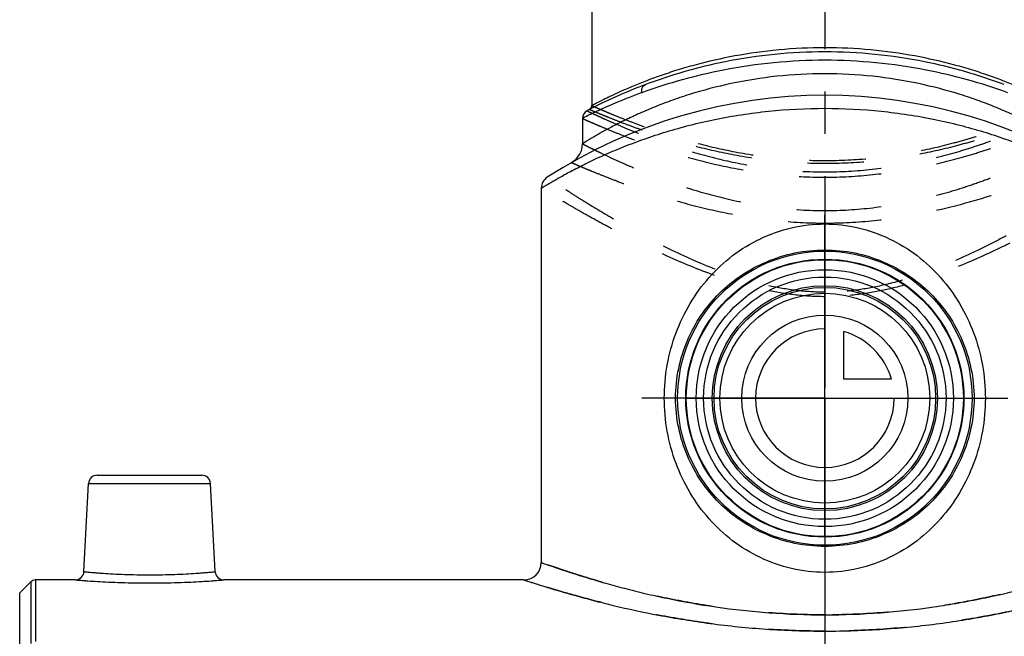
# Model space of a CAD drawing. Header units: millimetres. Extents: x 0 to 1000, y 0 to 1000.
# Tile 3 of 6: x 407 to 521, y 453 to 524. Entities that reach past the tile are written whole.
import ezdxf

# ---------------------------------------------------------------- set-up
doc = ezdxf.new("R2010")
doc.units = ezdxf.units.MM
doc.header["$LTSCALE"] = 65.185185
doc.linetypes.add('CENTER', pattern=[0.6, 0.375, -0.075, 0.075, -0.075])
doc.linetypes.add('HIDDEN', pattern=[0.2, 0.1, -0.1])
for name, color, linetype in [('ACHSEN_S', 7, 'CONTINUOUS'), ('FASEN', 7, 'CONTINUOUS'), ('FLAECHEN', 7, 'CONTINUOUS'), ('KOERPER', 7, 'CONTINUOUS'), ('KONST.EL_MIT_GEO', 7, 'CONTINUOUS'), ('KURVEN', 7, 'CONTINUOUS')]:
    doc.layers.add(name, color=color, linetype=linetype)

msp = doc.modelspace()

# ---------------------------------------------------------------- linework, layer by layer
at = {"layer": 'ACHSEN_S', "color": 40, "linetype": 'CENTER'}
msp.add_line((500, 662.55), (500, 338.23), dxfattribs=at)
at = {"layer": 'FASEN', "color": 7, "linetype": 'Continuous'}
for p, q in [((407, 457.95), (408.27, 459.22)), ((407, 450.93), (407, 457.95))]:
    msp.add_line(p, q, dxfattribs=at)
for radius in [16, 14.85]:
    msp.add_circle((500, 480.45), radius, dxfattribs=at)
at = {"layer": 'FLAECHEN', "color": 7, "linetype": 'Continuous'}
for p, q in [((472, 512.78), (472, 509.85)), ((467.25, 504.72), (467.25, 461.45))]:
    msp.add_line(p, q, dxfattribs=at)
msp.add_circle((500, 480.45), 12.12, dxfattribs=at)
at = {"layer": 'KOERPER', "color": 40, "linetype": 'CENTER'}
for q in [(500, 501.59), (478.86, 480.45), (521.14, 480.45), (500, 459.31)]:
    msp.add_line((500, 480.45), q, dxfattribs=at)
at = {"layer": 'KOERPER', "color": 7, "linetype": 'Continuous'}
for p, q in [((413.42, 459.45), (408.83, 459.45)), ((465.25, 459.45), (430.58, 459.45))]:
    msp.add_line(p, q, dxfattribs=at)
for radius in [17, 16.06]:
    msp.add_circle((500, 480.45), radius, dxfattribs=at)
at = {"layer": 'KONST.EL_MIT_GEO', "color": 7, "linetype": 'Continuous'}
for p, q in [((473.1, 577.45), (473.1, 514.27)), ((415.95, 471.55), (428.05, 471.55)), ((414.42, 460.4), (414.95, 470.6)), ((414.95, 470.6), (429.05, 470.6)), ((429.58, 460.4), (429.05, 470.6)), ((408.27, 459.22), (408.27, 452.11)), ((408.83, 459.45), (408.83, 452.33))]:
    msp.add_line(p, q, dxfattribs=at)
for radius in [14, 13]:
    msp.add_circle((500, 480.45), radius, dxfattribs=at)
for centre, radius, start, end in [((500, 461.45), 59, 110.5711, 117.7437), ((500, 456.45), 59, 57.0793, 122.9207), ((472.6, 514.27), 0.5, 297.4195, 0.0002), ((473, 512.78), 1, 117.7438, 179.9999), ((469.5, 509.85), 2.5, 299.7314, 0), ((468.75, 504.72), 1.5, 122.9208, 180), ((415.95, 470.55), 1, 90, 177), ((428.05, 470.55), 1, 3, 90), ((465.25, 461.45), 2, 270, 360), ((413.42, 460.45), 1, 269.9992, 357.0001), ((430.58, 460.45), 1, 182.9999, 270.0009), ((408.83, 458.65), 0.8, 90, 135)]:
    msp.add_arc(centre, radius, start, end, dxfattribs=at)
for points, knots in [([(526.9, 514.27), (526.9, 514.27), (526.88, 514.27), (526.86, 514.29), (526.82, 514.31), (526.76, 514.34), (526.69, 514.38), (526.55, 514.45), (526.35, 514.55), (526.05, 514.7), (525.7, 514.89), (525.28, 515.09), (524.6, 515.42), (523.62, 515.88), (522.27, 516.46), (520.72, 517.09), (518.98, 517.73), (517.06, 518.37), (514.2, 519.2), (510.28, 520.09), (505.26, 520.79), (500, 521.03), (494.74, 520.79), (489.72, 520.09), (485.8, 519.2), (482.94, 518.37), (481.02, 517.73), (479.28, 517.09), (477.73, 516.46), (476.38, 515.88), (475.4, 515.42), (474.72, 515.09), (474.3, 514.89), (473.95, 514.7), (473.65, 514.55), (473.45, 514.45), (473.31, 514.38), (473.24, 514.34), (473.18, 514.31), (473.14, 514.29), (473.12, 514.27), (473.1, 514.27), (473.1, 514.27)], [0, 0, 0, 0, 0.000169, 0.000676, 0.001518, 0.002694, 0.004204, 0.006045, 0.010701, 0.016634, 0.023806, 0.032173, 0.041691, 0.063988, 0.090311, 0.120287, 0.153569, 0.18983, 0.228765, 0.313412, 0.404881, 0.5, 0.595119, 0.686588, 0.771235, 0.81017, 0.846431, 0.879713, 0.909689, 0.936012, 0.958309, 0.967827, 0.976194, 0.983366, 0.989299, 0.993955, 0.995796, 0.997306, 0.998482, 0.999324, 0.999831, 1, 1, 1, 1]), ([(500, 520.47), (496.14, 520.47), (489.07, 519.76), (482.26, 517.81), (479.27, 516.69)], [0, 0, 0, 0, 0.546968, 1, 1, 1, 1]), ([(520.73, 516.69), (517.74, 517.81), (510.93, 519.76), (503.86, 520.47), (500, 520.47)], [0, 0, 0, 0, 0.453032, 1, 1, 1, 1]), ([(500, 519.5), (496.08, 519.5), (488.88, 518.8), (481.93, 516.86), (478.87, 515.75)], [0, 0, 0, 0, 0.546146, 1, 1, 1, 1]), ([(521.13, 515.75), (518.07, 516.86), (511.12, 518.8), (503.92, 519.5), (500, 519.5)], [0, 0, 0, 0, 0.453854, 1, 1, 1, 1]), ([(500, 517.95), (498.14, 517.95), (494.5, 517.75), (489.26, 516.91), (485.19, 515.84), (482.22, 514.84), (480.23, 514.07), (478.43, 513.29), (476.82, 512.54), (475.61, 511.92), (474.76, 511.46), (474.2, 511.15), (473.7, 510.87), (473.26, 510.62), (472.89, 510.4), (472.58, 510.21), (472.36, 510.08), (472.22, 509.99), (472.15, 509.94), (472.09, 509.91), (472.04, 509.88), (472.02, 509.86), (472, 509.86), (472, 509.85)], [0, 0, 0, 0, 0.188711, 0.370182, 0.538349, 0.615906, 0.688341, 0.755069, 0.815447, 0.868752, 0.892503, 0.914174, 0.933655, 0.950832, 0.965594, 0.977838, 0.98747, 0.991281, 0.99441, 0.996851, 0.998599, 0.999649, 1, 1, 1, 1]), ([(528, 509.85), (528, 509.86), (527.98, 509.86), (527.96, 509.88), (527.91, 509.91), (527.85, 509.94), (527.78, 509.99), (527.64, 510.08), (527.42, 510.21), (527.11, 510.4), (526.74, 510.62), (526.3, 510.87), (525.8, 511.15), (525.24, 511.46), (524.39, 511.92), (523.18, 512.54), (521.57, 513.29), (519.77, 514.07), (517.78, 514.84), (514.81, 515.84), (510.74, 516.91), (505.5, 517.75), (501.86, 517.95), (500, 517.95)], [0, 0, 0, 0, 0.000351, 0.001401, 0.003149, 0.00559, 0.00872, 0.01253, 0.022162, 0.034406, 0.049168, 0.066345, 0.085826, 0.107498, 0.131248, 0.184554, 0.244932, 0.31166, 0.384095, 0.461652, 0.629818, 0.81129, 1, 1, 1, 1]), ([(478.87, 515.75), (478.85, 515.85), (478.84, 516.06), (478.91, 516.34), (479.05, 516.56), (479.19, 516.66), (479.27, 516.69)], [0, 0, 0, 0, 0.283377, 0.544674, 0.780928, 1, 1, 1, 1]), ([(478.87, 515.75), (478.35, 515.57), (477.38, 515.2), (476.02, 514.65), (474.85, 514.14), (473.99, 513.75), (473.4, 513.47), (473.04, 513.3), (472.73, 513.15), (472.48, 513.02), (472.3, 512.93), (472.18, 512.88), (472.12, 512.84), (472.07, 512.82), (472.03, 512.8), (472.01, 512.79), (472, 512.78), (472, 512.78)], [0, 0, 0, 0, 0.219394, 0.415948, 0.587592, 0.732163, 0.793619, 0.847504, 0.893574, 0.931605, 0.961401, 0.97316, 0.982804, 0.990319, 0.995694, 0.998923, 1, 1, 1, 1]), ([(467.25, 504.72), (467.25, 504.72), (467.26, 504.72), (467.27, 504.73), (467.3, 504.75), (467.35, 504.78), (467.42, 504.82), (467.51, 504.88), (467.67, 504.98), (467.93, 505.13), (468.29, 505.34), (468.72, 505.6), (469.23, 505.89), (469.82, 506.22), (470.47, 506.58), (471.47, 507.1), (472.88, 507.81), (474.76, 508.68), (476.87, 509.56), (479.2, 510.44), (481.73, 511.27), (484.46, 512.03), (488.37, 512.93), (493.57, 513.73), (497.83, 513.95), (500, 513.95)], [0, 0, 0, 0, 0.00035, 0.000787, 0.001398, 0.003142, 0.005578, 0.0087, 0.012503, 0.022112, 0.034327, 0.049053, 0.066188, 0.085621, 0.107241, 0.130937, 0.184133, 0.244412, 0.311062, 0.383454, 0.461007, 0.543163, 0.629337, 0.811038, 1, 1, 1, 1]), ([(500, 513.95), (502.17, 513.95), (506.43, 513.73), (511.63, 512.93), (515.54, 512.03), (518.27, 511.27), (520.8, 510.44), (523.13, 509.56), (525.24, 508.68), (527.12, 507.81), (528.53, 507.1), (529.53, 506.58), (530.18, 506.22), (530.77, 505.89), (531.28, 505.6), (531.71, 505.34), (532.07, 505.13), (532.33, 504.98), (532.49, 504.88), (532.58, 504.82), (532.65, 504.78), (532.7, 504.75), (532.73, 504.73), (532.74, 504.72), (532.75, 504.72), (532.75, 504.72)], [0, 0, 0, 0, 0.18896, 0.370659, 0.456832, 0.538987, 0.61654, 0.688931, 0.755582, 0.815861, 0.869058, 0.892755, 0.914376, 0.93381, 0.950945, 0.965672, 0.977887, 0.987497, 0.991299, 0.994422, 0.996858, 0.998602, 0.999213, 0.99965, 1, 1, 1, 1]), ([(500, 460.32), (498.71, 460.32), (496.14, 460.62), (492.51, 461.89), (489.28, 463.87), (486.53, 466.44), (484.33, 469.48), (482.14, 474.05), (481, 480.45), (482.14, 486.85), (484.33, 491.42), (486.53, 494.46), (489.28, 497.03), (492.51, 499.01), (496.14, 500.28), (498.71, 500.58), (500, 500.58)], [0, 0, 0, 0, 0.063761, 0.126796, 0.188871, 0.250297, 0.311697, 0.373719, 0.5, 0.626281, 0.688303, 0.749703, 0.811129, 0.873204, 0.936239, 1, 1, 1, 1]), ([(500, 500.58), (501.29, 500.58), (503.86, 500.28), (507.49, 499.01), (510.72, 497.03), (513.47, 494.46), (515.67, 491.42), (517.86, 486.85), (519, 480.45), (517.86, 474.05), (515.67, 469.48), (513.47, 466.44), (510.72, 463.87), (507.49, 461.89), (503.86, 460.62), (501.29, 460.32), (500, 460.32)], [0, 0, 0, 0, 0.063761, 0.126796, 0.188871, 0.250297, 0.311697, 0.373719, 0.5, 0.626281, 0.688303, 0.749703, 0.811129, 0.873204, 0.936239, 1, 1, 1, 1]), ([(500, 463.32), (498.84, 463.32), (496.54, 463.55), (493.27, 464.57), (490.3, 466.16), (487.74, 468.27), (485.62, 470.82), (484.02, 473.75), (483, 477.01), (482.64, 480.45), (483, 483.89), (484.02, 487.15), (485.62, 490.08), (487.74, 492.63), (490.3, 494.74), (493.27, 496.33), (496.54, 497.35), (498.84, 497.58), (500, 497.58)], [0, 0, 0, 0, 0.064358, 0.127737, 0.189741, 0.250686, 0.31138, 0.372822, 0.435755, 0.5, 0.564245, 0.627178, 0.68862, 0.749314, 0.810259, 0.872263, 0.935642, 1, 1, 1, 1]), ([(500, 497.58), (501.16, 497.58), (503.46, 497.35), (506.73, 496.33), (509.7, 494.74), (512.26, 492.63), (514.38, 490.08), (515.98, 487.15), (517, 483.89), (517.36, 480.45), (517, 477.01), (515.98, 473.75), (514.38, 470.82), (512.26, 468.27), (509.7, 466.16), (506.73, 464.57), (503.46, 463.55), (501.16, 463.32), (500, 463.32)], [0, 0, 0, 0, 0.064358, 0.127737, 0.189741, 0.250686, 0.31138, 0.372822, 0.435755, 0.5, 0.564245, 0.627178, 0.68862, 0.749314, 0.810259, 0.872263, 0.935642, 1, 1, 1, 1]), ([(467.25, 461.45), (467.26, 461.44), (467.29, 461.44), (467.35, 461.41), (467.45, 461.38), (467.64, 461.31), (467.91, 461.21), (468.27, 461.09), (468.9, 460.87), (469.86, 460.54), (471.24, 460.1), (472.88, 459.59), (474.78, 459.03), (476.91, 458.45), (479.27, 457.86), (482.78, 457.09), (487.55, 456.24), (493.64, 455.57), (497.85, 455.41), (500, 455.41)], [0, 0, 0, 0, 0.001273, 0.002864, 0.005088, 0.011427, 0.020264, 0.031559, 0.045268, 0.079696, 0.123033, 0.174688, 0.234023, 0.300378, 0.373084, 0.451468, 0.622485, 0.807555, 1, 1, 1, 1]), ([(500, 455.41), (502.15, 455.41), (506.36, 455.57), (511.52, 456.14), (515.44, 456.77), (518.18, 457.3), (520.73, 457.86), (523.09, 458.45), (525.22, 459.03), (527.12, 459.59), (528.76, 460.1), (529.97, 460.49), (530.79, 460.77), (531.3, 460.94), (531.73, 461.09), (532.08, 461.21), (532.33, 461.3), (532.49, 461.36), (532.58, 461.39), (532.65, 461.41), (532.71, 461.44), (532.72, 461.44), (532.75, 461.45), (532.75, 461.45)], [0, 0, 0, 0, 0.192441, 0.377508, 0.465166, 0.548541, 0.626923, 0.699628, 0.765982, 0.825316, 0.87697, 0.920306, 0.938668, 0.954734, 0.968442, 0.979737, 0.988573, 0.992057, 0.994912, 0.997136, 0.998727, 0.999682, 1, 1, 1, 1]), ([(414.42, 460.4), (414.42, 460.4), (414.43, 460.4), (414.46, 460.39), (414.5, 460.39), (414.6, 460.38), (414.76, 460.37), (415.01, 460.34), (415.33, 460.32), (415.71, 460.28), (416.15, 460.25), (416.85, 460.2), (417.84, 460.14), (419.13, 460.08), (420.54, 460.04), (422, 460.03), (423.46, 460.04), (424.87, 460.08), (426.16, 460.14), (427.15, 460.2), (427.85, 460.25), (428.29, 460.28), (428.67, 460.32), (428.99, 460.34), (429.24, 460.37), (429.4, 460.38), (429.5, 460.39), (429.54, 460.39), (429.57, 460.4), (429.58, 460.4), (429.58, 460.4)], [0, 0, 0, 0, 0.000604, 0.002412, 0.00542, 0.009622, 0.021559, 0.038105, 0.059096, 0.084327, 0.113553, 0.146493, 0.222223, 0.308635, 0.40243, 0.5, 0.597571, 0.691365, 0.777777, 0.853507, 0.886447, 0.915673, 0.940904, 0.961895, 0.978441, 0.990378, 0.99458, 0.997588, 0.999396, 1, 1, 1, 1]), ([(413.42, 459.45), (413.43, 459.45), (413.49, 459.44), (413.61, 459.44), (413.82, 459.42), (414.1, 459.4), (414.46, 459.37), (415.08, 459.32), (416.02, 459.26), (417.3, 459.19), (419.32, 459.12), (422, 459.07), (424.68, 459.12), (426.7, 459.19), (427.98, 459.26), (428.92, 459.32), (429.54, 459.37), (429.9, 459.4), (430.18, 459.42), (430.39, 459.44), (430.51, 459.44), (430.57, 459.45), (430.58, 459.45)], [0, 0, 0, 0, 0.002434, 0.009709, 0.021747, 0.038422, 0.059556, 0.084931, 0.147332, 0.223143, 0.309424, 0.5, 0.690576, 0.776858, 0.852669, 0.91507, 0.940445, 0.961579, 0.978253, 0.990291, 0.997566, 1, 1, 1, 1]), ([(465.25, 459.45), (465.26, 459.44), (465.32, 459.43), (465.45, 459.38), (465.67, 459.31), (465.97, 459.21), (466.35, 459.09), (467.03, 458.87), (468.07, 458.55), (469.54, 458.1), (471.31, 457.6), (473.34, 457.05), (476.52, 456.25), (481.01, 455.29), (486.91, 454.33), (493.32, 453.68), (497.75, 453.53), (500, 453.53)], [0, 0, 0, 0, 0.001289, 0.005151, 0.011567, 0.020509, 0.031936, 0.045798, 0.080589, 0.124332, 0.176401, 0.23612, 0.30279, 0.454162, 0.624859, 0.808959, 1, 1, 1, 1]), ([(500, 453.53), (502.25, 453.53), (506.68, 453.68), (512.12, 454.23), (516.26, 454.84), (519.15, 455.35), (521.87, 455.91), (524.38, 456.48), (526.66, 457.05), (528.69, 457.6), (530.46, 458.1), (531.75, 458.49), (532.63, 458.77), (533.18, 458.94), (533.65, 459.09), (534.03, 459.21), (534.3, 459.3), (534.47, 459.36), (534.57, 459.39), (534.64, 459.41), (534.71, 459.44), (534.72, 459.44), (534.75, 459.45), (534.75, 459.45)], [0, 0, 0, 0, 0.191036, 0.375131, 0.462542, 0.54584, 0.624301, 0.697218, 0.763887, 0.823604, 0.875672, 0.919414, 0.937964, 0.954203, 0.968066, 0.979492, 0.988434, 0.991959, 0.994849, 0.997101, 0.998711, 0.999678, 1, 1, 1, 1])]:
    msp.add_open_spline(points, degree=3, knots=knots, dxfattribs=at)
at = {"layer": 'KONST.EL_MIT_GEO', "color": 8, "linetype": 'HIDDEN'}
for points, knots in [([(473.1, 514.27), (473.1, 514.26), (473.12, 514.26), (473.14, 514.25), (473.18, 514.23), (473.24, 514.2), (473.31, 514.17), (473.45, 514.11), (473.65, 514.02), (473.95, 513.89), (474.3, 513.74), (474.72, 513.56), (475.4, 513.27), (476.39, 512.87), (477.74, 512.34), (479.29, 511.77), (481.04, 511.16), (482.97, 510.55), (485.83, 509.74), (489.74, 508.83), (494.75, 508.09), (500, 507.83), (505.25, 508.09), (510.26, 508.83), (514.17, 509.74), (517.03, 510.55), (518.96, 511.16), (520.71, 511.77), (522.26, 512.34), (523.61, 512.87), (524.6, 513.27), (525.28, 513.56), (525.7, 513.74), (526.05, 513.89), (526.35, 514.02), (526.55, 514.11), (526.69, 514.17), (526.76, 514.2), (526.82, 514.23), (526.86, 514.25), (526.88, 514.26), (526.9, 514.26), (526.9, 514.27)], [0, 0, 0, 0, 0.000164, 0.000655, 0.001473, 0.002616, 0.004083, 0.005872, 0.010406, 0.016194, 0.023208, 0.031415, 0.040776, 0.062799, 0.088936, 0.118832, 0.152135, 0.188501, 0.227596, 0.312637, 0.404499, 0.5, 0.595501, 0.687363, 0.772404, 0.811499, 0.847865, 0.881168, 0.911064, 0.937201, 0.959224, 0.968585, 0.976792, 0.983806, 0.989594, 0.994128, 0.995917, 0.997384, 0.998527, 0.999345, 0.999836, 1, 1, 1, 1]), ([(472.53, 513.67), (472.54, 513.67), (472.55, 513.66), (472.57, 513.65), (472.62, 513.63), (472.67, 513.6), (472.75, 513.56), (472.88, 513.5), (473.09, 513.4), (473.39, 513.26), (473.75, 513.09), (474.17, 512.89), (474.86, 512.58), (475.86, 512.14), (477.23, 511.56), (478.8, 510.92), (480.58, 510.26), (482.54, 509.58), (485.46, 508.66), (489.45, 507.64), (494.59, 506.8), (498.17, 506.6), (500, 506.6)], [0, 0, 0, 0, 0.000327, 0.001305, 0.002932, 0.005208, 0.00813, 0.011693, 0.020724, 0.032257, 0.046235, 0.062593, 0.081257, 0.125186, 0.17735, 0.237046, 0.303573, 0.376249, 0.454411, 0.62455, 0.808542, 1, 1, 1, 1]), ([(472.83, 513.82), (472.83, 513.82), (472.84, 513.81), (472.87, 513.81), (472.91, 513.79), (473, 513.75), (473.16, 513.68), (473.39, 513.58), (473.69, 513.46), (474.05, 513.3), (474.48, 513.13), (475.17, 512.85), (476.17, 512.45), (477.54, 511.93), (479.11, 511.37), (480.88, 510.78), (482.83, 510.18), (485.72, 509.38), (489.67, 508.49), (494.71, 507.77), (500, 507.51), (505.29, 507.77), (510.33, 508.49), (514.28, 509.38), (517.17, 510.18), (519.12, 510.78), (520.89, 511.37), (522.46, 511.93), (523.83, 512.45), (524.83, 512.85), (525.52, 513.13), (525.95, 513.3), (526.31, 513.46), (526.61, 513.58), (526.84, 513.68), (527, 513.75), (527.09, 513.79), (527.13, 513.81), (527.16, 513.81), (527.17, 513.82), (527.17, 513.82)], [0, 0, 0, 0, 0.000165, 0.000657, 0.001477, 0.002624, 0.00589, 0.010438, 0.016244, 0.023278, 0.031506, 0.04089, 0.062961, 0.089144, 0.119081, 0.152416, 0.188802, 0.227903, 0.312906, 0.40466, 0.5, 0.595341, 0.687094, 0.772097, 0.811198, 0.847584, 0.880919, 0.910856, 0.93704, 0.959111, 0.968494, 0.976722, 0.983756, 0.989562, 0.99411, 0.997376, 0.998523, 0.999343, 0.999835, 1, 1, 1, 1]), ([(500, 506.6), (501.83, 506.6), (505.41, 506.8), (510.55, 507.64), (514.54, 508.66), (517.46, 509.58), (519.42, 510.26), (521.2, 510.92), (522.77, 511.56), (524.14, 512.14), (525.14, 512.58), (525.83, 512.89), (526.25, 513.09), (526.61, 513.26), (526.91, 513.4), (527.12, 513.5), (527.25, 513.56), (527.33, 513.6), (527.38, 513.63), (527.43, 513.65), (527.45, 513.66), (527.46, 513.67), (527.47, 513.67)], [0, 0, 0, 0, 0.191458, 0.37545, 0.545589, 0.623751, 0.696427, 0.762955, 0.82265, 0.874814, 0.918743, 0.937407, 0.953765, 0.967743, 0.979276, 0.988307, 0.99187, 0.994792, 0.997068, 0.998695, 0.999673, 1, 1, 1, 1]), ([(472, 512.78), (472, 512.78), (472.02, 512.78), (472.04, 512.76), (472.08, 512.74), (472.14, 512.72), (472.22, 512.68), (472.36, 512.62), (472.57, 512.52), (472.88, 512.39), (473.25, 512.23), (473.69, 512.04), (474.4, 511.74), (475.43, 511.31), (476.83, 510.75), (478.45, 510.14), (480.27, 509.49), (482.27, 508.84), (485.25, 507.97), (489.32, 506.99), (494.53, 506.19), (498.15, 505.99), (500, 505.99)], [0, 0, 0, 0, 0.000329, 0.001313, 0.002951, 0.005241, 0.008181, 0.011766, 0.020851, 0.03245, 0.046503, 0.062944, 0.081696, 0.125809, 0.17815, 0.238003, 0.304654, 0.37741, 0.455599, 0.625601, 0.809172, 1, 1, 1, 1]), ([(500, 505.99), (501.85, 505.99), (505.47, 506.19), (510.68, 506.99), (514.75, 507.97), (517.73, 508.84), (519.73, 509.49), (521.55, 510.14), (523.17, 510.75), (524.57, 511.31), (525.6, 511.74), (526.31, 512.04), (526.75, 512.23), (527.12, 512.39), (527.43, 512.52), (527.64, 512.62), (527.78, 512.68), (527.86, 512.72), (527.92, 512.74), (527.96, 512.76), (527.98, 512.78), (528, 512.78), (528, 512.78)], [0, 0, 0, 0, 0.190828, 0.374399, 0.544401, 0.62259, 0.695346, 0.761997, 0.82185, 0.874191, 0.918304, 0.937056, 0.953497, 0.96755, 0.979149, 0.988234, 0.991819, 0.994759, 0.997049, 0.998687, 0.999671, 1, 1, 1, 1]), ([(472, 509.85), (472, 509.85), (472.02, 509.85), (472.04, 509.83), (472.08, 509.81), (472.15, 509.78), (472.22, 509.74), (472.36, 509.67), (472.58, 509.56), (472.89, 509.4), (473.26, 509.22), (473.7, 509), (474.41, 508.66), (475.44, 508.17), (476.84, 507.53), (478.46, 506.84), (480.27, 506.11), (482.26, 505.38), (485.23, 504.38), (489.29, 503.27), (494.51, 502.36), (498.15, 502.13), (500, 502.13)], [0, 0, 0, 0, 0.000336, 0.001343, 0.003019, 0.005361, 0.008367, 0.012031, 0.02131, 0.033143, 0.04746, 0.064185, 0.08323, 0.127913, 0.180742, 0.240945, 0.307777, 0.380534, 0.458552, 0.627796, 0.810304, 1, 1, 1, 1]), ([(500, 502.13), (501.85, 502.13), (505.49, 502.36), (510.71, 503.27), (514.77, 504.38), (517.74, 505.38), (519.73, 506.11), (521.54, 506.84), (523.16, 507.53), (524.56, 508.17), (525.59, 508.66), (526.3, 509), (526.74, 509.22), (527.11, 509.4), (527.42, 509.56), (527.64, 509.67), (527.78, 509.74), (527.85, 509.78), (527.92, 509.81), (527.96, 509.83), (527.98, 509.85), (528, 509.85), (528, 509.85)], [0, 0, 0, 0, 0.189696, 0.372204, 0.541448, 0.619466, 0.692223, 0.759055, 0.819258, 0.872087, 0.91677, 0.935815, 0.95254, 0.966857, 0.97869, 0.987969, 0.991633, 0.994639, 0.996981, 0.998657, 0.999664, 1, 1, 1, 1]), ([(470.74, 507.68), (470.74, 507.68), (470.76, 507.67), (470.78, 507.67), (470.83, 507.64), (470.9, 507.62), (470.98, 507.58), (471.13, 507.51), (471.36, 507.41), (471.7, 507.27), (472.1, 507.1), (472.57, 506.9), (473.33, 506.59), (474.43, 506.14), (475.93, 505.56), (477.64, 504.93), (479.55, 504.27), (481.65, 503.6), (484.76, 502.71), (488.97, 501.71), (494.36, 500.89), (498.1, 500.69), (500, 500.69)], [0, 0, 0, 0, 0.000341, 0.001363, 0.003063, 0.005438, 0.008487, 0.012202, 0.021605, 0.03359, 0.04808, 0.064993, 0.084235, 0.129317, 0.182521, 0.243046, 0.310124, 0.383032, 0.461091, 0.630026, 0.81164, 1, 1, 1, 1]), ([(500, 500.69), (501.9, 500.69), (505.64, 500.89), (511.03, 501.71), (515.24, 502.71), (518.35, 503.6), (520.45, 504.27), (522.36, 504.93), (524.07, 505.56), (525.57, 506.14), (526.67, 506.59), (527.43, 506.9), (527.9, 507.1), (528.3, 507.27), (528.64, 507.41), (528.87, 507.51), (529.02, 507.58), (529.1, 507.62), (529.17, 507.64), (529.22, 507.67), (529.24, 507.67), (529.26, 507.68), (529.26, 507.68)], [0, 0, 0, 0, 0.18836, 0.369974, 0.538909, 0.616968, 0.689876, 0.756954, 0.817479, 0.870683, 0.915765, 0.935007, 0.95192, 0.96641, 0.978395, 0.987798, 0.991513, 0.994562, 0.996937, 0.998637, 0.999659, 1, 1, 1, 1]), ([(500, 492.7), (498.9, 492.7), (496.71, 492.84), (492.47, 493.58), (487.53, 495.16), (482.98, 497.19), (479.64, 498.89), (477.39, 500.11), (475.34, 501.28), (473.5, 502.38), (471.89, 503.37), (470.71, 504.13), (469.9, 504.66), (469.39, 504.99), (468.96, 505.28), (468.6, 505.52), (468.35, 505.69), (468.19, 505.8), (468.1, 505.86), (468.03, 505.91), (467.98, 505.94), (467.95, 505.96), (467.94, 505.97), (467.93, 505.98)], [0, 0, 0, 0, 0.093863, 0.186767, 0.366488, 0.53426, 0.61219, 0.685281, 0.752812, 0.813996, 0.867982, 0.913878, 0.933509, 0.950785, 0.965601, 0.977866, 0.987496, 0.991302, 0.994426, 0.996861, 0.998603, 0.99965, 1, 1, 1, 1]), ([(532.07, 505.98), (532.06, 505.97), (532.05, 505.96), (532.02, 505.94), (531.97, 505.91), (531.9, 505.86), (531.81, 505.8), (531.65, 505.69), (531.4, 505.52), (531.04, 505.28), (530.61, 504.99), (530.1, 504.66), (529.29, 504.13), (528.11, 503.37), (526.5, 502.38), (524.66, 501.28), (522.61, 500.11), (520.36, 498.89), (517.02, 497.19), (512.47, 495.16), (507.53, 493.58), (503.29, 492.84), (501.1, 492.7), (500, 492.7)], [0, 0, 0, 0, 0.00035, 0.001397, 0.003139, 0.005574, 0.008698, 0.012504, 0.022134, 0.034399, 0.049215, 0.066491, 0.086122, 0.132018, 0.186004, 0.247188, 0.314719, 0.38781, 0.46574, 0.633512, 0.813234, 0.906137, 1, 1, 1, 1]), ([(500, 492.18), (498.89, 492.18), (496.69, 492.31), (493.44, 492.83), (490.32, 493.62), (486.41, 494.89), (482.75, 496.4), (479.34, 498), (477.03, 499.16), (474.91, 500.27), (473.02, 501.31), (471.36, 502.25), (470.14, 502.97), (469.29, 503.47), (468.77, 503.79), (468.32, 504.06), (467.95, 504.29), (467.69, 504.45), (467.52, 504.55), (467.43, 504.61), (467.35, 504.65), (467.3, 504.69), (467.27, 504.71), (467.25, 504.71), (467.25, 504.72)], [0, 0, 0, 0, 0.093642, 0.186363, 0.277371, 0.365996, 0.53371, 0.611641, 0.684749, 0.752315, 0.813552, 0.867611, 0.913597, 0.933277, 0.950602, 0.965467, 0.977775, 0.987443, 0.991264, 0.994401, 0.996847, 0.998597, 0.999649, 1, 1, 1, 1]), ([(532.75, 504.72), (532.75, 504.71), (532.73, 504.71), (532.7, 504.69), (532.65, 504.65), (532.57, 504.61), (532.48, 504.55), (532.31, 504.45), (532.05, 504.29), (531.68, 504.06), (531.23, 503.79), (530.71, 503.47), (529.86, 502.97), (528.64, 502.25), (526.98, 501.31), (525.09, 500.27), (522.97, 499.16), (520.66, 498), (517.25, 496.4), (513.59, 494.89), (509.68, 493.62), (506.56, 492.83), (503.31, 492.31), (501.11, 492.18), (500, 492.18)], [0, 0, 0, 0, 0.000351, 0.001403, 0.003153, 0.005599, 0.008736, 0.012557, 0.022225, 0.034533, 0.049398, 0.066723, 0.086403, 0.132389, 0.186448, 0.247685, 0.315251, 0.388359, 0.466291, 0.634004, 0.722629, 0.813637, 0.906358, 1, 1, 1, 1]), ([(500, 455.41), (497.85, 455.41), (493.64, 455.57), (488.48, 456.14), (484.56, 456.77), (481.82, 457.3), (479.27, 457.86), (476.91, 458.45), (474.78, 459.03), (472.88, 459.59), (471.24, 460.1), (470.03, 460.49), (469.21, 460.77), (468.7, 460.94), (468.27, 461.09), (467.91, 461.21), (467.67, 461.3), (467.51, 461.36), (467.42, 461.39), (467.35, 461.41), (467.29, 461.44), (467.28, 461.44), (467.25, 461.45), (467.25, 461.45)], [0, 0, 0, 0, 0.192441, 0.377508, 0.465165, 0.548541, 0.626923, 0.699628, 0.765982, 0.825316, 0.87697, 0.920306, 0.938668, 0.954734, 0.968442, 0.979737, 0.988573, 0.992057, 0.994912, 0.997136, 0.998727, 0.999682, 1, 1, 1, 1]), ([(532.75, 461.45), (532.74, 461.44), (532.68, 461.43), (532.56, 461.38), (532.36, 461.31), (532.09, 461.21), (531.73, 461.09), (531.1, 460.87), (530.14, 460.54), (528.76, 460.1), (527.12, 459.59), (525.22, 459.03), (522.24, 458.22), (518.02, 457.23), (512.45, 456.24), (506.36, 455.57), (502.15, 455.41), (500, 455.41)], [0, 0, 0, 0, 0.001273, 0.005088, 0.011427, 0.020264, 0.031559, 0.045268, 0.079697, 0.123034, 0.17469, 0.234026, 0.300382, 0.451462, 0.62248, 0.807553, 1, 1, 1, 1]), ([(500, 453.53), (497.75, 453.53), (493.32, 453.68), (487.88, 454.23), (483.74, 454.84), (480.85, 455.35), (478.13, 455.91), (475.62, 456.48), (473.34, 457.05), (471.31, 457.6), (469.54, 458.1), (468.25, 458.49), (467.37, 458.77), (466.82, 458.94), (466.35, 459.09), (465.97, 459.21), (465.7, 459.3), (465.53, 459.36), (465.43, 459.39), (465.36, 459.41), (465.29, 459.44), (465.28, 459.44), (465.25, 459.45), (465.25, 459.45)], [0, 0, 0, 0, 0.191036, 0.375131, 0.462542, 0.54584, 0.624301, 0.697218, 0.763887, 0.823604, 0.875672, 0.919414, 0.937964, 0.954203, 0.968066, 0.979492, 0.988434, 0.991959, 0.994849, 0.997101, 0.998711, 0.999678, 1, 1, 1, 1]), ([(534.75, 459.45), (534.74, 459.44), (534.68, 459.43), (534.55, 459.38), (534.33, 459.31), (533.88, 459.16), (533.1, 458.91), (531.93, 458.55), (530.46, 458.1), (528.69, 457.6), (526.66, 457.05), (523.48, 456.25), (518.99, 455.29), (513.09, 454.33), (506.68, 453.68), (502.25, 453.53), (500, 453.53)], [0, 0, 0, 0, 0.001289, 0.005151, 0.011567, 0.020509, 0.045799, 0.080589, 0.124332, 0.176401, 0.23612, 0.302791, 0.454163, 0.624859, 0.808959, 1, 1, 1, 1])]:
    msp.add_open_spline(points, degree=3, knots=knots, dxfattribs=at)
at = {"layer": 'KURVEN', "color": 40, "linetype": 'Continuous'}
for p, q in [((500, 464.45), (500, 496.45)), ((502.2, 482.65), (502.2, 488.14)), ((507.69, 482.65), (502.2, 482.65)), ((484, 480.45), (516, 480.45))]:
    msp.add_line(p, q, dxfattribs=at)
for radius in [16, 12.8, 9.6]:
    msp.add_circle((500, 480.45), radius, dxfattribs=at)
for start, end in [(90, 360), (15.962, 74.038)]:
    msp.add_arc((500, 480.45), 8, start, end, dxfattribs=at)

doc.saveas('drawing.dxf')
